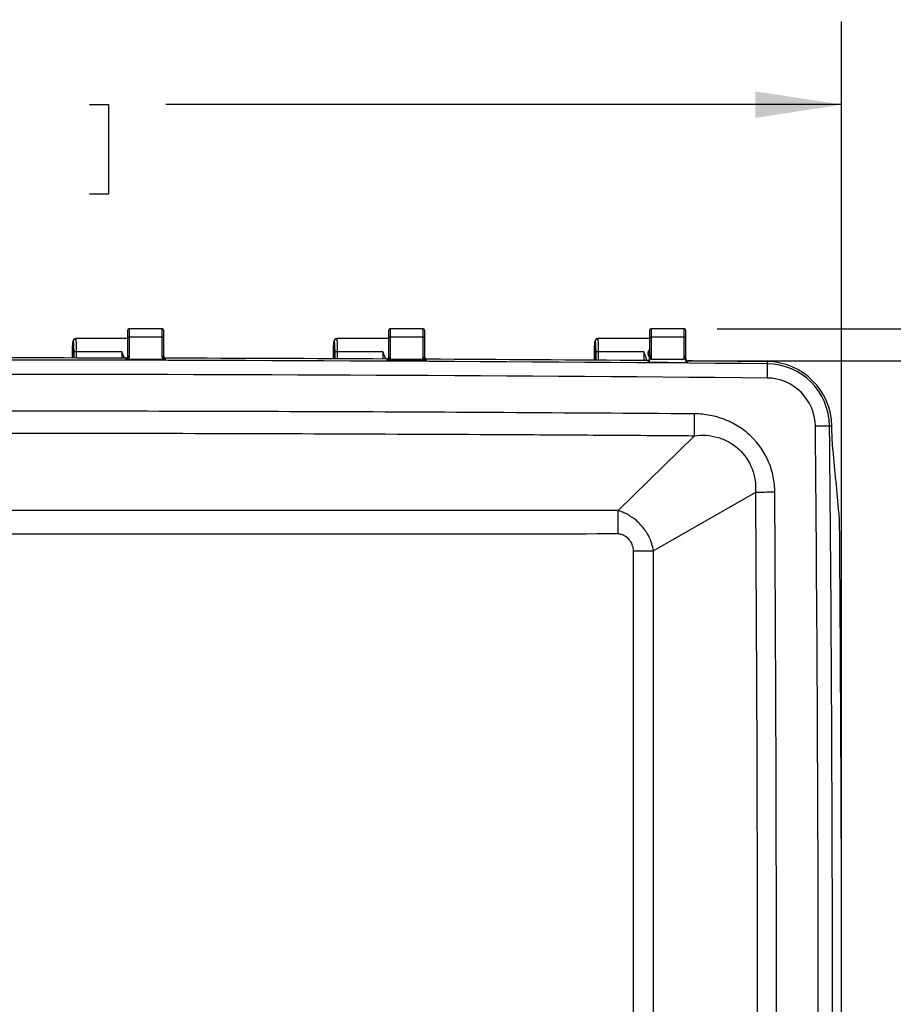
# Model space of a CAD drawing. Header units: inches. Extents: x 1.7 to 75.2, y 1.7 to 57.7.
# Tile 5 of 27: x 19.3 to 28.5, y 22.9 to 33.3. Entities that reach past the tile are written whole.
import ezdxf

# ---------------------------------------------------------------- set-up
doc = ezdxf.new("R2010")
doc.units = ezdxf.units.IN
doc.header["$LTSCALE"] = 7
doc.header["$MEASUREMENT"] = 0
doc.layers.add('DIMENSIONS', color=140, linetype='Continuous', lineweight=25)
doc.styles.add('SLDTEXTSTYLE0', font='TXT', dxfattribs={"width": 0.7})
doc.dimstyles.new('SLDDIMSTYLE0', dxfattribs={"dimtxt": 0.594727, "dimasz": 0.91, "dimexe": 0, "dimexo": 0.0625, "dimgap": 0.148682, "dimtad": 0, "dimtih": 1, "dimtoh": 1, "dimrnd": 1e-09, "dimzin": 12, "dimdsep": 46, "dimtxsty": 'SLDTEXTSTYLE0', "dimsah": 1, "dimcen": 0.09, "dimadec": 0, "dimazin": 3, "dimtfac": 1, "dimtofl": 0, "dimtmove": 0, "dimatfit": 3, "dimfxl": 0, "dimfrac": 2, "dimtolj": 1, "dimtzin": 12, "dimarcsym": 0})

# ---------------------------------------------------------------- blocks, each defined once
blk = doc.blocks.new('_D_2')
at = {"layer": 'DIMENSIONS'}
for p, q in [((26.652, 29.712), (30.764, 29.712)), ((29.889, 29.712), (29.889, 24.273)), ((28.758, 23.195), (28.559, 23.195)), ((28.559, 23.195), (28.559, 22.249)), ((31.02, 23.195), (31.22, 23.195)), ((31.22, 23.195), (31.22, 22.249)), ((28.559, 22.249), (28.758, 22.249)), ((31.22, 22.249), (31.02, 22.249)), ((29.889, 15.33), (29.889, 22.116)), ((19.761, 15.33), (30.764, 15.33))]:
    blk.add_line(p, q, dxfattribs=at)
for points in [[(29.889, 29.712), (29.749, 28.802), (30.029, 28.802)], [(29.889, 15.33), (30.029, 16.24), (29.749, 16.24)]]:
    blk.add_solid(points, dxfattribs=at)
at = {"layer": 'DIMENSIONS', "char_height": 0.5833, "attachment_point": 1, "style": 'SLDTEXTSTYLE0'}
for s, insert in [('14.38', (28.758, 24.08)), ('365.3', (28.758, 23.001))]:
    blk.add_mtext(s, dxfattribs=dict(at, insert=insert))
blk = doc.blocks.new('_D_3')
at = {"layer": 'DIMENSIONS'}
for p, q in [((26.612, 30.051), (33.955, 30.051)), ((33.08, 30.051), (33.08, 24.273)), ((31.949, 23.195), (31.749, 23.195)), ((31.749, 23.195), (31.749, 22.249)), ((34.211, 23.195), (34.411, 23.195)), ((34.411, 23.195), (34.411, 22.249)), ((31.749, 22.249), (31.949, 22.249)), ((34.411, 22.249), (34.211, 22.249)), ((33.08, 14.327), (33.08, 22.116)), ((18.702, 14.327), (33.955, 14.327))]:
    blk.add_line(p, q, dxfattribs=at)
for points in [[(33.08, 30.051), (32.94, 29.141), (33.22, 29.141)], [(33.08, 14.327), (33.22, 15.237), (32.94, 15.237)]]:
    blk.add_solid(points, dxfattribs=at)
at = {"layer": 'DIMENSIONS', "char_height": 0.5833, "attachment_point": 1, "style": 'SLDTEXTSTYLE0'}
for s, insert in [('15.72', (31.949, 24.08)), ('399.4', (31.949, 23.001))]:
    blk.add_mtext(s, dxfattribs=dict(at, insert=insert))
blk = doc.blocks.new('_D_4')
at = {"layer": 'DIMENSIONS'}
for p, q in [((8.779, 22.891), (8.779, 33.288)), ((27.925, 22.891), (27.925, 33.288)), ((8.779, 32.413), (16.932, 32.413)), ((17.738, 32.413), (17.538, 32.413)), ((17.538, 32.413), (17.538, 31.468)), ((20, 32.413), (20.199, 32.413)), ((20.199, 32.413), (20.199, 31.468)), ((27.925, 32.413), (20.806, 32.413)), ((17.538, 31.468), (17.738, 31.468)), ((20.199, 31.468), (20, 31.468))]:
    blk.add_line(p, q, dxfattribs=at)
for points in [[(8.779, 32.413), (9.689, 32.273), (9.689, 32.553)], [(27.925, 32.413), (27.015, 32.553), (27.015, 32.273)]]:
    blk.add_solid(points, dxfattribs=at)
at = {"layer": 'DIMENSIONS', "char_height": 0.5833, "attachment_point": 1, "style": 'SLDTEXTSTYLE0'}
for s, insert in [('19.15', (17.738, 33.298)), ('486.3', (17.738, 32.22))]:
    blk.add_mtext(s, dxfattribs=dict(at, insert=insert))

msp = doc.modelspace()

# ---------------------------------------------------------------- linework, layer by layer
for p, q in [((20.402, 30.031), (20.402, 29.949)), ((20.762, 30.051), (20.422, 30.051)), ((20.422, 29.962), (20.422, 30.051)), ((20.762, 30.051), (20.762, 29.962)), ((20.782, 29.949), (20.782, 30.031)), ((23.152, 30.031), (23.152, 29.949)), ((23.512, 30.051), (23.172, 30.051)), ((23.172, 29.962), (23.172, 30.051)), ((23.512, 30.051), (23.512, 29.962)), ((23.532, 29.949), (23.532, 30.031)), ((25.902, 30.031), (25.902, 29.949)), ((26.262, 30.051), (25.922, 30.051)), ((25.922, 29.962), (25.922, 30.051)), ((26.262, 30.051), (26.262, 29.962)), ((26.282, 29.949), (26.282, 30.031)), ((19.827, 29.917), (19.827, 29.743)), ((20.402, 29.947), (19.857, 29.947)), ((20.402, 29.949), (20.402, 29.75)), ((20.422, 29.764), (20.422, 29.962)), ((20.762, 29.962), (20.422, 29.962)), ((20.762, 29.962), (20.762, 29.762)), ((20.782, 29.749), (20.782, 29.949)), ((22.577, 29.917), (22.577, 29.735)), ((23.152, 29.947), (22.607, 29.947)), ((23.152, 29.949), (23.152, 29.74)), ((23.172, 29.753), (23.172, 29.962)), ((23.512, 29.962), (23.172, 29.962)), ((23.512, 29.962), (23.512, 29.751)), ((23.532, 29.738), (23.532, 29.949)), ((25.327, 29.917), (25.327, 29.719)), ((25.902, 29.947), (25.357, 29.947)), ((25.902, 29.949), (25.902, 29.784)), ((25.922, 29.728), (25.922, 29.962)), ((26.262, 29.962), (25.922, 29.962)), ((26.262, 29.962), (26.262, 29.728)), ((26.282, 29.784), (26.282, 29.949)), ((19.82, 29.743), (19.821, 29.804)), ((19.834, 29.804), (19.834, 29.743)), ((20.341, 29.808), (19.864, 29.808)), ((19.864, 29.743), (19.864, 29.808)), ((20.341, 29.808), (20.341, 29.742)), ((22.57, 29.735), (22.571, 29.804)), ((22.584, 29.804), (22.584, 29.735)), ((23.091, 29.808), (22.614, 29.808)), ((22.614, 29.735), (22.614, 29.808)), ((23.091, 29.808), (23.091, 29.733)), ((25.32, 29.719), (25.321, 29.804)), ((25.334, 29.804), (25.334, 29.719)), ((25.841, 29.808), (25.364, 29.808)), ((25.364, 29.719), (25.364, 29.808)), ((25.841, 29.808), (25.84, 29.716)), ((25.902, 29.719), (25.902, 29.784)), ((26.282, 29.715), (26.282, 29.784)), ((20.389, 29.728), (20.395, 29.728)), ((20.406, 29.728), (20.395, 29.728)), ((20.778, 29.728), (20.406, 29.728)), ((23.518, 29.728), (23.163, 29.728)), ((23.522, 29.728), (23.518, 29.728)), ((23.552, 29.713), (23.552, 29.73)), ((23.552, 29.73), (23.552, 29.73)), ((25.882, 29.715), (25.882, 29.696)), ((26.262, 29.728), (25.922, 29.728)), ((26.302, 29.692), (26.302, 29.712)), ((27.14, 29.682), (27.139, 29.532)), ((27.14, 29.705), (27.14, 29.682)), ((27.798, 29.024), (27.648, 29.023)), ((27.821, 29.024), (27.798, 29.024)), ((27.821, 29.023), (27.821, 29.024)), ((26.374, 28.924), (25.57, 28.137)), ((27.016, 28.327), (25.943, 27.712))]:
    msp.add_line(p, q)
at = {"flags": 128}
for points in [[(20.422, 29.962), (20.418, 29.962), (20.415, 29.961), (20.411, 29.96), (20.408, 29.958), (20.406, 29.956), (20.404, 29.954), (20.403, 29.951), (20.402, 29.949)], [(20.782, 29.949), (20.782, 29.951), (20.781, 29.954), (20.779, 29.956), (20.777, 29.958), (20.773, 29.96), (20.77, 29.961), (20.766, 29.962), (20.762, 29.962)], [(23.172, 29.962), (23.168, 29.962), (23.165, 29.961), (23.161, 29.96), (23.158, 29.958), (23.156, 29.956), (23.154, 29.954), (23.153, 29.951), (23.152, 29.949)], [(23.532, 29.949), (23.532, 29.951), (23.531, 29.954), (23.529, 29.956), (23.527, 29.958), (23.523, 29.96), (23.52, 29.961), (23.516, 29.962), (23.512, 29.962)], [(25.922, 29.962), (25.918, 29.962), (25.915, 29.961), (25.911, 29.96), (25.908, 29.958), (25.906, 29.956), (25.904, 29.954), (25.903, 29.951), (25.902, 29.949)], [(26.282, 29.949), (26.282, 29.951), (26.281, 29.954), (26.279, 29.956), (26.277, 29.958), (26.273, 29.96), (26.27, 29.961), (26.266, 29.962), (26.262, 29.962)], [(20.802, 29.725), (20.802, 29.734), (20.802, 29.741)]]:
    msp.add_lwpolyline(points, dxfattribs=at)
for centre, radius, start, end in [((20.422, 30.031), 0.02, 90, 180), ((20.762, 30.031), 0.02, 0, 90), ((23.172, 30.031), 0.02, 90, 180), ((23.512, 30.031), 0.02, 0, 90), ((25.922, 30.031), 0.02, 90, 180), ((26.262, 30.031), 0.02, 0, 90), ((18.343, -958.368), 988.089, 89.489858, 90.509018), ((18.343, -958.368), 988.112, 89.881729, 90.002338), ((18.343, -958.368), 988.112, 89.722269, 89.857378), ((18.343, -958.368), 988.112, 89.562815, 89.697914), ((18.343, -958.368), 988.112, 89.489858, 89.538452), ((27.134, 29.018), 0.687, 0.5491, 89.4899), ((27.134, 29.018), 0.664, 0.5491, 89.4899), ((18.343, -958.368), 987.939, 89.489858, 90.509018), ((27.134, 29.018), 0.514, 0.5491, 89.4899), ((-648.739, 22.541), 676.418, 359.450926, 0.549074), ((-648.739, 22.541), 676.568, 359.450926, 0.549074), ((-648.739, 22.541), 676.664, 359.536876, 0.463124)]:
    msp.add_arc(centre, radius, start, end)
for points, knots in [([(19.821, 29.804), (19.821, 29.807), (19.821, 29.814), (19.821, 29.825), (19.821, 29.838), (19.822, 29.851), (19.822, 29.861), (19.822, 29.867), (19.822, 29.867), (19.822, 29.867), (19.822, 29.867), (19.822, 29.867), (19.822, 29.867), (19.822, 29.867), (19.822, 29.867), (19.822, 29.867), (19.822, 29.868), (19.822, 29.868), (19.822, 29.87), (19.822, 29.872), (19.823, 29.877), (19.823, 29.888), (19.824, 29.899), (19.825, 29.907), (19.825, 29.912), (19.826, 29.915), (19.827, 29.916), (19.827, 29.917), (19.827, 29.917)], [0, 0, 0, 0, 0.03646, 0.12495, 0.188526, 0.249938, 0.374823, 0.374831, 0.374838, 0.374854, 0.374884, 0.374945, 0.375067, 0.375312, 0.3758, 0.376777, 0.378731, 0.38264, 0.390457, 0.406092, 0.43736, 0.499885, 0.648835, 0.749751, 0.802834, 0.874869, 0.948055, 1, 1, 1, 1]), ([(19.83, 29.899), (19.83, 29.899), (19.829, 29.889), (19.826, 29.856), (19.824, 29.822), (19.823, 29.806)], [0, 0, 0, 0, 0.001126, 0.507136, 1, 1, 1, 1]), ([(19.857, 29.947), (19.849, 29.947), (19.842, 29.943), (19.831, 29.932), (19.827, 29.925), (19.827, 29.917)], [0, 0, 0, 0, 0.5, 0.5, 1, 1, 1, 1]), ([(19.827, 29.917), (19.827, 29.925), (19.831, 29.932), (19.842, 29.943), (19.849, 29.947), (19.857, 29.947)], [0, 0, 0, 0, 0.5, 0.5, 1, 1, 1, 1]), ([(19.827, 29.917), (19.827, 29.917), (19.828, 29.917), (19.828, 29.915), (19.829, 29.912), (19.83, 29.907), (19.83, 29.902), (19.831, 29.898), (19.831, 29.898), (19.831, 29.898), (19.831, 29.898), (19.831, 29.898), (19.831, 29.898), (19.831, 29.898), (19.831, 29.898), (19.831, 29.898), (19.831, 29.898), (19.831, 29.897), (19.831, 29.896), (19.831, 29.895), (19.831, 29.891), (19.832, 29.881), (19.833, 29.867), (19.833, 29.851), (19.833, 29.838), (19.834, 29.827), (19.834, 29.815), (19.834, 29.807), (19.834, 29.804)], [0, 0, 0, 0, 0.036776, 0.125113, 0.188846, 0.250236, 0.375209, 0.375216, 0.375224, 0.375239, 0.37527, 0.375331, 0.375453, 0.375697, 0.376186, 0.377164, 0.379119, 0.383029, 0.39085, 0.406491, 0.437769, 0.500303, 0.649188, 0.750047, 0.802943, 0.875031, 0.948009, 1, 1, 1, 1]), ([(19.864, 29.808), (19.864, 29.845), (19.863, 29.881), (19.861, 29.92), (19.86, 29.93), (19.859, 29.943), (19.858, 29.947), (19.857, 29.947)], [0, 0, 0, 0, 0.5, 0.5, 0.75, 0.75, 1, 1, 1, 1]), ([(22.571, 29.804), (22.571, 29.807), (22.571, 29.814), (22.571, 29.825), (22.571, 29.838), (22.572, 29.851), (22.572, 29.861), (22.572, 29.867), (22.572, 29.867), (22.572, 29.867), (22.572, 29.867), (22.572, 29.867), (22.572, 29.867), (22.572, 29.867), (22.572, 29.867), (22.572, 29.867), (22.572, 29.868), (22.572, 29.868), (22.572, 29.87), (22.572, 29.872), (22.573, 29.877), (22.573, 29.888), (22.574, 29.899), (22.575, 29.907), (22.575, 29.912), (22.576, 29.915), (22.577, 29.916), (22.577, 29.917), (22.577, 29.917)], [0, 0, 0, 0, 0.036713, 0.124951, 0.188555, 0.249938, 0.374823, 0.374831, 0.374838, 0.374853, 0.374884, 0.374945, 0.375067, 0.375311, 0.3758, 0.376777, 0.378731, 0.38264, 0.390457, 0.406091, 0.437359, 0.499884, 0.64873, 0.749751, 0.8028, 0.874869, 0.948034, 1, 1, 1, 1]), ([(22.58, 29.899), (22.58, 29.899), (22.579, 29.889), (22.576, 29.856), (22.574, 29.822), (22.573, 29.806)], [0, 0, 0, 0, 0.001121, 0.507134, 1, 1, 1, 1]), ([(22.607, 29.947), (22.599, 29.947), (22.592, 29.943), (22.581, 29.932), (22.577, 29.925), (22.577, 29.917)], [0, 0, 0, 0, 0.5, 0.5, 1, 1, 1, 1]), ([(22.577, 29.917), (22.578, 29.921), (22.579, 29.93), (22.586, 29.939), (22.591, 29.942), (22.593, 29.943)], [0, 0, 0, 0, 0.409468, 0.818651, 1, 1, 1, 1]), ([(22.577, 29.917), (22.577, 29.917), (22.578, 29.917), (22.578, 29.916), (22.579, 29.915), (22.579, 29.912), (22.58, 29.907), (22.58, 29.902), (22.581, 29.898), (22.581, 29.898), (22.581, 29.898), (22.581, 29.898), (22.581, 29.898), (22.581, 29.898), (22.581, 29.898), (22.581, 29.898), (22.581, 29.898), (22.581, 29.898), (22.581, 29.897), (22.581, 29.896), (22.581, 29.895), (22.581, 29.891), (22.582, 29.881), (22.583, 29.867), (22.583, 29.851), (22.583, 29.838), (22.584, 29.827), (22.584, 29.815), (22.584, 29.807), (22.584, 29.804)], [0, 0, 0, 0, 0.01901, 0.060718, 0.125144, 0.188903, 0.250263, 0.37523, 0.375238, 0.375245, 0.375261, 0.375291, 0.375352, 0.375474, 0.375719, 0.376208, 0.377185, 0.37914, 0.38305, 0.390871, 0.406511, 0.437788, 0.50032, 0.649094, 0.750055, 0.802915, 0.875036, 0.947989, 1, 1, 1, 1]), ([(22.614, 29.808), (22.614, 29.845), (22.613, 29.881), (22.611, 29.92), (22.61, 29.93), (22.609, 29.943), (22.608, 29.947), (22.607, 29.947)], [0, 0, 0, 0, 0.5, 0.5, 0.75, 0.75, 1, 1, 1, 1]), ([(25.321, 29.804), (25.321, 29.807), (25.321, 29.814), (25.321, 29.825), (25.321, 29.838), (25.322, 29.851), (25.322, 29.863), (25.322, 29.87), (25.322, 29.872), (25.322, 29.873), (25.322, 29.874), (25.323, 29.878), (25.323, 29.888), (25.324, 29.899), (25.325, 29.907), (25.325, 29.912), (25.326, 29.915), (25.327, 29.916), (25.327, 29.917), (25.327, 29.917)], [0, 0, 0, 0, 0.036847, 0.124951, 0.188583, 0.249939, 0.374823, 0.406089, 0.409876, 0.413698, 0.421447, 0.437359, 0.499884, 0.648658, 0.749751, 0.802778, 0.874869, 0.94802, 1, 1, 1, 1]), ([(25.33, 29.899), (25.33, 29.899), (25.329, 29.889), (25.326, 29.856), (25.324, 29.822), (25.323, 29.806)], [0, 0, 0, 0, 0.001117, 0.507133, 1, 1, 1, 1]), ([(25.357, 29.947), (25.349, 29.947), (25.342, 29.943), (25.331, 29.932), (25.327, 29.925), (25.327, 29.917)], [0, 0, 0, 0, 0.5, 0.5, 1, 1, 1, 1]), ([(25.327, 29.917), (25.328, 29.921), (25.329, 29.93), (25.336, 29.939), (25.341, 29.942), (25.343, 29.943)], [0, 0, 0, 0, 0.409468, 0.818651, 1, 1, 1, 1]), ([(25.327, 29.917), (25.327, 29.917), (25.328, 29.917), (25.328, 29.916), (25.329, 29.915), (25.329, 29.912), (25.33, 29.907), (25.331, 29.901), (25.331, 29.896), (25.331, 29.894), (25.331, 29.893), (25.331, 29.89), (25.332, 29.881), (25.333, 29.867), (25.333, 29.851), (25.333, 29.838), (25.334, 29.827), (25.334, 29.815), (25.334, 29.807), (25.334, 29.804)], [0, 0, 0, 0, 0.019129, 0.060837, 0.125144, 0.188931, 0.250263, 0.37523, 0.406509, 0.414157, 0.42192, 0.437788, 0.500319, 0.649022, 0.750055, 0.802893, 0.875036, 0.947975, 1, 1, 1, 1]), ([(25.364, 29.808), (25.364, 29.845), (25.363, 29.881), (25.361, 29.92), (25.36, 29.93), (25.359, 29.943), (25.358, 29.947), (25.357, 29.947)], [0, 0, 0, 0, 0.5, 0.5, 0.75, 0.75, 1, 1, 1, 1]), ([(19.864, 29.808), (19.856, 29.807), (19.849, 29.807), (19.838, 29.806), (19.834, 29.805), (19.834, 29.804)], [0, 0, 0, 0, 0.5, 0.5, 1, 1, 1, 1]), ([(20.367, 29.737), (20.365, 29.744), (20.358, 29.768), (20.348, 29.791), (20.341, 29.808)], [0, 0, 0, 0, 0.319117, 1, 1, 1, 1]), ([(22.582, 29.807), (22.581, 29.807), (22.578, 29.807), (22.575, 29.806), (22.572, 29.806), (22.571, 29.805), (22.571, 29.805), (22.571, 29.804)], [0, 0, 0, 0, 0.15649, 0.367368, 0.578245, 0.789123, 1, 1, 1, 1]), ([(22.614, 29.808), (22.606, 29.807), (22.599, 29.807), (22.588, 29.806), (22.584, 29.805), (22.584, 29.804)], [0, 0, 0, 0, 0.5, 0.5, 1, 1, 1, 1]), ([(23.118, 29.733), (23.118, 29.734), (23.117, 29.742), (23.108, 29.768), (23.098, 29.792), (23.091, 29.808)], [0, 0, 0, 0, 0.044131, 0.362404, 1, 1, 1, 1]), ([(25.332, 29.807), (25.331, 29.807), (25.328, 29.807), (25.325, 29.806), (25.322, 29.806), (25.321, 29.805), (25.321, 29.805), (25.321, 29.804)], [0, 0, 0, 0, 0.15649, 0.367368, 0.578245, 0.789123, 1, 1, 1, 1]), ([(25.364, 29.808), (25.356, 29.807), (25.349, 29.807), (25.338, 29.806), (25.334, 29.805), (25.334, 29.804)], [0, 0, 0, 0, 0.5, 0.5, 1, 1, 1, 1]), ([(25.87, 29.715), (25.87, 29.717), (25.87, 29.72), (25.87, 29.725), (25.869, 29.731), (25.867, 29.737), (25.866, 29.743), (25.864, 29.75), (25.861, 29.758), (25.858, 29.767), (25.853, 29.778), (25.848, 29.792), (25.843, 29.802), (25.841, 29.808)], [0, 0, 0, 0, 0.053879, 0.111411, 0.172637, 0.237595, 0.306313, 0.378816, 0.455126, 0.553266, 0.676784, 0.825694, 1, 1, 1, 1]), ([(25.902, 29.836), (25.898, 29.83), (25.89, 29.82), (25.885, 29.804), (25.884, 29.791), (25.885, 29.778), (25.89, 29.761), (25.898, 29.752), (25.902, 29.745)], [0, 0, 0, 0, 0.239784, 0.3698, 0.500138, 0.630324, 0.759952, 1, 1, 1, 1]), ([(25.902, 29.765), (25.901, 29.767), (25.898, 29.771), (25.895, 29.78), (25.894, 29.791), (25.895, 29.801), (25.898, 29.81), (25.901, 29.814), (25.902, 29.816)], [0, 0, 0, 0, 0.121035, 0.314399, 0.499636, 0.684985, 0.87912, 1, 1, 1, 1]), ([(25.902, 29.784), (25.902, 29.777), (25.903, 29.77), (25.905, 29.757), (25.906, 29.75), (25.91, 29.739), (25.913, 29.735), (25.917, 29.73), (25.92, 29.728), (25.922, 29.728)], [0, 0, 0, 0, 0.25, 0.25, 0.5, 0.5, 0.75, 0.75, 1, 1, 1, 1]), ([(26.262, 29.728), (26.265, 29.728), (26.267, 29.73), (26.272, 29.735), (26.275, 29.739), (26.278, 29.75), (26.28, 29.757), (26.282, 29.77), (26.282, 29.777), (26.282, 29.784)], [0, 0, 0, 0, 0.25, 0.25, 0.5, 0.5, 0.75, 0.75, 1, 1, 1, 1]), ([(20.402, 29.764), (20.402, 29.763), (20.402, 29.761), (20.402, 29.759), (20.401, 29.756), (20.4, 29.754), (20.4, 29.753), (20.399, 29.751), (20.397, 29.749), (20.395, 29.746), (20.391, 29.744), (20.387, 29.742), (20.384, 29.742), (20.382, 29.742)], [0, 0, 0, 0, 0.095783, 0.183606, 0.263485, 0.335413, 0.399389, 0.455435, 0.503594, 0.649325, 0.778447, 0.893963, 1, 1, 1, 1]), ([(20.382, 29.726), (20.383, 29.726), (20.384, 29.726), (20.386, 29.726), (20.387, 29.727), (20.388, 29.727), (20.389, 29.727)], [0, 0, 0, 0, 0.2462726, 0.497778, 0.7427301, 1, 1, 1, 1]), ([(20.391, 29.729), (20.391, 29.729), (20.391, 29.729), (20.39, 29.728), (20.389, 29.728)], [0, 0, 0, 0, 0.557885, 1, 1, 1, 1]), ([(20.391, 29.729), (20.391, 29.729), (20.391, 29.729), (20.392, 29.729), (20.392, 29.729), (20.393, 29.729), (20.394, 29.728), (20.394, 29.728), (20.394, 29.728), (20.395, 29.728), (20.395, 29.728), (20.395, 29.728), (20.395, 29.728), (20.395, 29.728), (20.395, 29.728), (20.395, 29.728)], [0, 0, 0, 0, 0.26614, 0.499908, 0.624373, 0.750909, 0.817559, 0.876999, 0.911706, 0.940281, 0.96025, 0.9722, 0.986287, 0.991032, 1, 1, 1, 1]), ([(20.787, 29.728), (20.785, 29.728), (20.782, 29.728), (20.779, 29.728), (20.778, 29.728)], [0, 0, 0, 0, 0.475844, 1, 1, 1, 1]), ([(20.782, 29.763), (20.782, 29.762), (20.783, 29.76), (20.783, 29.757), (20.784, 29.754), (20.785, 29.752), (20.786, 29.75), (20.787, 29.749), (20.789, 29.747), (20.791, 29.745), (20.795, 29.743), (20.798, 29.741), (20.801, 29.741), (20.802, 29.741)], [0, 0, 0, 0, 0.110361, 0.210099, 0.299228, 0.377773, 0.445769, 0.503273, 0.561978, 0.687867, 0.801023, 0.903961, 1, 1, 1, 1]), ([(20.794, 29.727), (20.793, 29.727), (20.791, 29.728), (20.788, 29.728), (20.787, 29.728)], [0, 0, 0, 0, 0.475541, 1, 1, 1, 1]), ([(20.794, 29.727), (20.794, 29.727), (20.795, 29.727), (20.794, 29.727), (20.794, 29.728), (20.793, 29.728), (20.793, 29.729), (20.793, 29.729), (20.793, 29.729), (20.793, 29.729), (20.793, 29.729), (20.793, 29.729), (20.793, 29.729), (20.792, 29.729), (20.792, 29.729), (20.792, 29.729), (20.791, 29.73), (20.79, 29.73), (20.79, 29.731)], [0, 0, 0, 0, 0.16378, 0.241212, 0.369395, 0.598025, 0.598223, 0.59842, 0.598814, 0.599602, 0.601179, 0.604331, 0.610635, 0.623237, 0.648415, 0.698692, 0.799046, 1, 1, 1, 1]), ([(20.802, 29.725), (20.802, 29.725), (20.801, 29.725), (20.799, 29.725), (20.797, 29.726), (20.796, 29.726), (20.795, 29.727), (20.794, 29.727)], [0, 0, 0, 0, 0.183857, 0.371344, 0.567199, 0.775594, 1, 1, 1, 1]), ([(23.152, 29.754), (23.152, 29.753), (23.152, 29.752), (23.152, 29.749), (23.151, 29.747), (23.15, 29.745), (23.15, 29.743), (23.149, 29.742), (23.147, 29.74), (23.145, 29.737), (23.141, 29.734), (23.137, 29.733), (23.134, 29.733), (23.132, 29.733)], [0, 0, 0, 0, 0.095764, 0.183568, 0.263431, 0.335342, 0.399303, 0.455334, 0.50348, 0.649188, 0.778319, 0.893881, 1, 1, 1, 1]), ([(23.132, 29.715), (23.133, 29.715), (23.134, 29.715), (23.136, 29.716), (23.137, 29.716), (23.139, 29.717), (23.142, 29.718), (23.145, 29.721), (23.147, 29.722), (23.147, 29.723)], [0, 0, 0, 0, 0.069032, 0.139439, 0.212423, 0.314675, 0.426448, 0.680886, 1, 1, 1, 1]), ([(23.149, 29.727), (23.149, 29.726), (23.148, 29.725), (23.147, 29.724), (23.147, 29.723), (23.147, 29.723), (23.148, 29.723)], [0, 0, 0, 0, 0.135131, 0.281188, 0.624617, 1, 1, 1, 1]), ([(23.148, 29.723), (23.148, 29.723), (23.148, 29.724), (23.148, 29.724), (23.149, 29.724), (23.15, 29.725), (23.15, 29.725), (23.151, 29.726), (23.153, 29.727), (23.156, 29.728), (23.16, 29.728), (23.162, 29.728)], [0, 0, 0, 0, 0.0208561, 0.0593339, 0.1176502, 0.1566469, 0.2188116, 0.3037119, 0.4108505, 0.5548329, 1, 1, 1, 1]), ([(23.148, 29.724), (23.149, 29.724), (23.15, 29.725), (23.152, 29.726), (23.153, 29.727), (23.155, 29.728), (23.157, 29.728), (23.16, 29.728), (23.161, 29.728), (23.162, 29.728), (23.163, 29.728)], [0, 0, 0, 0, 0.173067, 0.302281, 0.387627, 0.429093, 0.674531, 0.824702, 0.907384, 1, 1, 1, 1]), ([(23.163, 29.729), (23.164, 29.73), (23.165, 29.731), (23.167, 29.734), (23.169, 29.737), (23.17, 29.74), (23.171, 29.744), (23.172, 29.749), (23.172, 29.752), (23.172, 29.753)], [0, 0, 0, 0, 0.096892, 0.208912, 0.336256, 0.479058, 0.637374, 0.811124, 1, 1, 1, 1]), ([(23.522, 29.728), (23.523, 29.728), (23.524, 29.728), (23.527, 29.728), (23.532, 29.726), (23.535, 29.723), (23.536, 29.722)], [0, 0, 0, 0, 0.05599, 0.221769, 0.514044, 1, 1, 1, 1]), ([(23.532, 29.752), (23.532, 29.751), (23.533, 29.749), (23.533, 29.746), (23.534, 29.744), (23.535, 29.742), (23.536, 29.74), (23.537, 29.738), (23.539, 29.736), (23.541, 29.734), (23.545, 29.732), (23.548, 29.731), (23.551, 29.73), (23.552, 29.73)], [0, 0, 0, 0, 0.110353, 0.210085, 0.299212, 0.377758, 0.445757, 0.503265, 0.562791, 0.688433, 0.801392, 0.904154, 1, 1, 1, 1]), ([(23.552, 29.713), (23.552, 29.713), (23.55, 29.713), (23.549, 29.713), (23.547, 29.714), (23.545, 29.714), (23.542, 29.716), (23.539, 29.718), (23.537, 29.721), (23.536, 29.722)], [0, 0, 0, 0, 0.080493, 0.162359, 0.248002, 0.33953, 0.438675, 0.697873, 1, 1, 1, 1]), ([(25.902, 29.737), (25.902, 29.736), (25.902, 29.734), (25.902, 29.732), (25.901, 29.73), (25.9, 29.728), (25.9, 29.726), (25.899, 29.724), (25.897, 29.722), (25.895, 29.72), (25.891, 29.717), (25.887, 29.716), (25.884, 29.715), (25.882, 29.715)], [0, 0, 0, 0, 0.095791, 0.183621, 0.263505, 0.335436, 0.399414, 0.455458, 0.503615, 0.649346, 0.778463, 0.893974, 1, 1, 1, 1]), ([(25.882, 29.696), (25.883, 29.696), (25.884, 29.696), (25.886, 29.696), (25.888, 29.697), (25.89, 29.697), (25.894, 29.699), (25.897, 29.703), (25.9, 29.707), (25.901, 29.71), (25.902, 29.714), (25.902, 29.717), (25.902, 29.719)], [0, 0, 0, 0, 0.036231, 0.073213, 0.111614, 0.16525, 0.224109, 0.453966, 0.565799, 0.694138, 0.827625, 1, 1, 1, 1]), ([(26.282, 29.734), (26.282, 29.733), (26.283, 29.731), (26.283, 29.728), (26.284, 29.725), (26.285, 29.723), (26.286, 29.722), (26.287, 29.72), (26.289, 29.718), (26.291, 29.716), (26.295, 29.714), (26.298, 29.712), (26.301, 29.712), (26.302, 29.712)], [0, 0, 0, 0, 0.110336, 0.210056, 0.299176, 0.377719, 0.445719, 0.503234, 0.563577, 0.688954, 0.801713, 0.904313, 1, 1, 1, 1]), ([(26.282, 29.715), (26.282, 29.714), (26.282, 29.712), (26.283, 29.71), (26.283, 29.708), (26.284, 29.705), (26.286, 29.702), (26.288, 29.699), (26.29, 29.697), (26.293, 29.695), (26.296, 29.693), (26.299, 29.692), (26.301, 29.692), (26.302, 29.692)], [0, 0, 0, 0, 0.098243, 0.182731, 0.253472, 0.31046, 0.462582, 0.589535, 0.692955, 0.783862, 0.863744, 0.93475, 1, 1, 1, 1]), ([(26.376, 29.154), (25.707, 29.159), (25.038, 29.163), (23.701, 29.171), (23.033, 29.174), (21.027, 29.181), (19.69, 29.183), (17.015, 29.183), (15.678, 29.181), (13.672, 29.174), (13.004, 29.171), (11.666, 29.163), (10.998, 29.159), (10.329, 29.154)], [0, 0, 0, 0, 0.125, 0.125, 0.25, 0.25, 0.5, 0.5, 0.75, 0.75, 0.875, 0.875, 1, 1, 1, 1]), ([(26.374, 28.924), (26.374, 28.952), (26.374, 28.988), (26.375, 29.067), (26.375, 29.111), (26.376, 29.154)], [0, 0, 0, 0, 0.5, 0.5, 1, 1, 1, 1]), ([(27.221, 28.328), (27.22, 28.382), (27.215, 28.437), (27.193, 28.545), (27.177, 28.597), (27.113, 28.749), (27.05, 28.841), (26.932, 28.955), (26.889, 28.989), (26.797, 29.048), (26.748, 29.073), (26.646, 29.113), (26.593, 29.128), (26.485, 29.149), (26.43, 29.154), (26.376, 29.154)], [0, 0, 0, 0, 0.125, 0.125, 0.25, 0.25, 0.5, 0.5, 0.625, 0.625, 0.75, 0.75, 0.875, 0.875, 1, 1, 1, 1]), ([(10.331, 28.924), (10.415, 28.925), (10.498, 28.926), (10.665, 28.927), (10.749, 28.927), (10.999, 28.929), (11.166, 28.93), (11.668, 28.933), (12.002, 28.935), (13.005, 28.94), (13.673, 28.943), (15.679, 28.95), (17.015, 28.952), (19.689, 28.952), (21.026, 28.95), (23.032, 28.943), (23.7, 28.94), (24.703, 28.935), (25.037, 28.933), (25.538, 28.93), (25.705, 28.929), (25.956, 28.927), (26.04, 28.927), (26.207, 28.926), (26.29, 28.925), (26.374, 28.924)], [0, 0, 0, 0, 0.015625, 0.015625, 0.03125, 0.03125, 0.0625, 0.0625, 0.125, 0.125, 0.25, 0.25, 0.5, 0.5, 0.75, 0.75, 0.875, 0.875, 0.9375, 0.9375, 0.96875, 0.96875, 0.984375, 0.984375, 1, 1, 1, 1]), ([(27.834, 28.772), (27.833, 28.775), (27.833, 28.781), (27.832, 28.791), (27.831, 28.8), (27.83, 28.81), (27.83, 28.821), (27.829, 28.831), (27.828, 28.842), (27.827, 28.853), (27.827, 28.864), (27.826, 28.875), (27.825, 28.89), (27.825, 28.908), (27.824, 28.93), (27.823, 28.953), (27.822, 28.976), (27.822, 28.999), (27.821, 29.015), (27.821, 29.023)], [0, 0, 0, 0, 0.045442, 0.090703, 0.13583, 0.180871, 0.225875, 0.27089, 0.315965, 0.361148, 0.406487, 0.45203, 0.497824, 0.581373, 0.664566, 0.747715, 0.831132, 0.915126, 1, 1, 1, 1]), ([(26.374, 28.924), (26.415, 28.93), (26.457, 28.931), (26.541, 28.925), (26.582, 28.917), (26.663, 28.893), (26.702, 28.877), (26.775, 28.836), (26.81, 28.811), (26.903, 28.725), (26.952, 28.654), (26.997, 28.535), (27.008, 28.494), (27.019, 28.411), (27.02, 28.368), (27.016, 28.327)], [0, 0, 0, 0, 0.125, 0.125, 0.25, 0.25, 0.375, 0.375, 0.5, 0.5, 0.75, 0.75, 0.875, 0.875, 1, 1, 1, 1]), ([(27.016, 28.327), (27.017, 28.267), (27.017, 28.206), (27.018, 28.086), (27.018, 28.025), (27.02, 27.845), (27.02, 27.724), (27.022, 27.362), (27.024, 27.121), (27.027, 26.398), (27.03, 25.916), (27.034, 24.469), (27.036, 23.505), (27.036, 21.576), (27.034, 20.612), (27.03, 19.166), (27.027, 18.683), (27.024, 17.96), (27.022, 17.719), (27.02, 17.357), (27.02, 17.237), (27.018, 17.056), (27.018, 16.996), (27.017, 16.875), (27.017, 16.815), (27.016, 16.755)], [0, 0, 0, 0, 0.015625, 0.015625, 0.03125, 0.03125, 0.0625, 0.0625, 0.125, 0.125, 0.25, 0.25, 0.5, 0.5, 0.75, 0.75, 0.875, 0.875, 0.9375, 0.9375, 0.96875, 0.96875, 0.984375, 0.984375, 1, 1, 1, 1]), ([(27.221, 16.753), (27.222, 16.995), (27.224, 17.236), (27.226, 17.718), (27.227, 17.959), (27.231, 18.683), (27.233, 19.165), (27.237, 20.612), (27.239, 21.576), (27.239, 23.505), (27.237, 24.47), (27.233, 25.917), (27.231, 26.399), (27.227, 27.122), (27.226, 27.363), (27.224, 27.846), (27.222, 28.087), (27.221, 28.328)], [0, 0, 0, 0, 0.0625, 0.0625, 0.125, 0.125, 0.25, 0.25, 0.5, 0.5, 0.75, 0.75, 0.875, 0.875, 0.9375, 0.9375, 1, 1, 1, 1]), ([(25.57, 28.137), (25.533, 28.137), (25.495, 28.137), (25.42, 28.137), (25.382, 28.137), (25.27, 28.137), (25.195, 28.137), (24.969, 28.137), (24.819, 28.137), (24.367, 28.137), (24.067, 28.137), (23.164, 28.137), (22.563, 28.137), (20.758, 28.137), (19.555, 28.137), (17.149, 28.137), (15.946, 28.137), (14.142, 28.137), (13.54, 28.137), (12.638, 28.137), (12.337, 28.137), (11.886, 28.137), (11.736, 28.137), (11.51, 28.137), (11.435, 28.137), (11.322, 28.137), (11.285, 28.137), (11.209, 28.137), (11.172, 28.137), (11.134, 28.137)], [0, 0, 0, 0, 0.007812, 0.007812, 0.015625, 0.015625, 0.03125, 0.03125, 0.0625, 0.0625, 0.125, 0.125, 0.25, 0.25, 0.5, 0.5, 0.75, 0.75, 0.875, 0.875, 0.9375, 0.9375, 0.96875, 0.96875, 0.984375, 0.984375, 0.992187, 0.992187, 1, 1, 1, 1]), ([(25.572, 27.892), (25.572, 27.938), (25.572, 27.985), (25.571, 28.069), (25.571, 28.107), (25.57, 28.137)], [0, 0, 0, 0, 0.5, 0.5, 1, 1, 1, 1]), ([(25.943, 27.712), (25.938, 27.739), (25.932, 27.763), (25.917, 27.808), (25.909, 27.829), (25.881, 27.888), (25.858, 27.925), (25.818, 27.975), (25.803, 27.991), (25.771, 28.022), (25.754, 28.036), (25.725, 28.058), (25.715, 28.065), (25.694, 28.078), (25.683, 28.085), (25.658, 28.099), (25.645, 28.106), (25.622, 28.116), (25.614, 28.12), (25.6, 28.125), (25.595, 28.127), (25.584, 28.132), (25.578, 28.134), (25.57, 28.137)], [0, 0, 0, 0, 0.125, 0.125, 0.25, 0.25, 0.5, 0.5, 0.625, 0.625, 0.75, 0.75, 0.8125, 0.8125, 0.875, 0.875, 0.9375, 0.9375, 0.96875, 0.96875, 0.984375, 0.984375, 1, 1, 1, 1]), ([(27.903, 28.01), (27.903, 28.013), (27.903, 28.02), (27.903, 28.03), (27.902, 28.039), (27.902, 28.048), (27.901, 28.058), (27.9, 28.069), (27.9, 28.084), (27.898, 28.099), (27.897, 28.109), (27.897, 28.114)], [0, 0, 0, 0, 0.08439, 0.168608, 0.252803, 0.33712, 0.421707, 0.506709, 0.672578, 0.836655, 1, 1, 1, 1]), ([(11.133, 27.892), (11.735, 27.891), (12.336, 27.891), (13.539, 27.891), (14.141, 27.891), (15.946, 27.89), (17.149, 27.89), (19.556, 27.89), (20.759, 27.89), (22.564, 27.891), (23.165, 27.891), (24.369, 27.891), (24.97, 27.891), (25.572, 27.892)], [0, 0, 0, 0, 0.125, 0.125, 0.25, 0.25, 0.5, 0.5, 0.75, 0.75, 0.875, 0.875, 1, 1, 1, 1]), ([(25.572, 27.892), (25.577, 27.892), (25.583, 27.891), (25.593, 27.889), (25.598, 27.887), (25.614, 27.882), (25.624, 27.878), (25.652, 27.862), (25.669, 27.847), (25.697, 27.815), (25.708, 27.796), (25.724, 27.755), (25.729, 27.734), (25.729, 27.712)], [0, 0, 0, 0, 0.0625, 0.0625, 0.125, 0.125, 0.25, 0.25, 0.5, 0.5, 0.75, 0.75, 1, 1, 1, 1]), ([(25.729, 27.712), (25.729, 27.497), (25.729, 27.281), (25.729, 26.85), (25.729, 26.635), (25.729, 25.988), (25.73, 24.696), (25.73, 23.403), (25.73, 21.679), (25.73, 20.817), (25.73, 19.524), (25.729, 19.093), (25.729, 18.447), (25.729, 18.231), (25.729, 17.8), (25.729, 17.585), (25.729, 17.369)], [0, 0, 0, 0, 0.0625, 0.0625, 0.125, 0.125, 0.25, 0.5, 0.5, 0.75, 0.75, 0.875, 0.875, 0.9375, 0.9375, 1, 1, 1, 1]), ([(25.729, 27.712), (25.768, 27.712), (25.807, 27.712), (25.88, 27.712), (25.914, 27.712), (25.943, 27.712)], [0, 0, 0, 0, 0.5, 0.5, 1, 1, 1, 1]), ([(25.943, 17.369), (25.943, 17.396), (25.943, 17.423), (25.943, 17.477), (25.943, 17.504), (25.943, 17.585), (25.943, 17.638), (25.943, 17.8), (25.943, 17.908), (25.943, 18.231), (25.943, 18.446), (25.943, 19.093), (25.943, 19.524), (25.943, 20.817), (25.943, 21.679), (25.943, 23.403), (25.943, 24.265), (25.943, 25.558), (25.943, 25.989), (25.943, 26.635), (25.943, 26.85), (25.943, 27.174), (25.943, 27.281), (25.943, 27.443), (25.943, 27.497), (25.943, 27.578), (25.943, 27.605), (25.943, 27.658), (25.943, 27.685), (25.943, 27.712)], [0, 0, 0, 0, 0.007812, 0.007812, 0.015625, 0.015625, 0.03125, 0.03125, 0.0625, 0.0625, 0.125, 0.125, 0.25, 0.25, 0.5, 0.5, 0.75, 0.75, 0.875, 0.875, 0.9375, 0.9375, 0.96875, 0.96875, 0.984375, 0.984375, 0.992187, 0.992187, 1, 1, 1, 1])]:
    msp.add_open_spline(points, degree=3, knots=knots)
for points in [[(19.827, 29.917), (19.827, 29.917), (19.827, 29.917), (19.827, 29.917)], [(22.577, 29.917), (22.577, 29.917), (22.577, 29.917), (22.577, 29.917)], [(22.597, 29.945), (22.6, 29.946), (22.604, 29.947), (22.607, 29.947)], [(25.327, 29.917), (25.327, 29.917), (25.327, 29.917), (25.327, 29.917)], [(25.347, 29.945), (25.35, 29.946), (25.354, 29.947), (25.357, 29.947)], [(20.382, 29.742), (20.382, 29.737), (20.382, 29.731), (20.382, 29.726)], [(20.802, 29.725), (20.662, 29.725), (20.522, 29.726), (20.382, 29.726)], [(20.394, 29.731), (20.393, 29.73), (20.392, 29.73), (20.391, 29.729)], [(20.402, 29.75), (20.402, 29.743), (20.4, 29.736), (20.394, 29.731)], [(20.394, 29.731), (20.395, 29.732), (20.399, 29.732), (20.404, 29.73), (20.406, 29.728)], [(20.422, 29.764), (20.417, 29.764), (20.407, 29.761), (20.402, 29.754), (20.402, 29.75)], [(20.406, 29.728), (20.418, 29.738), (20.422, 29.751), (20.422, 29.764)], [(20.762, 29.762), (20.762, 29.75), (20.767, 29.738), (20.778, 29.728)], [(20.782, 29.749), (20.782, 29.753), (20.778, 29.76), (20.768, 29.762), (20.762, 29.762)], [(20.778, 29.728), (20.78, 29.73), (20.785, 29.732), (20.789, 29.732), (20.79, 29.731)], [(20.79, 29.731), (20.785, 29.736), (20.782, 29.743), (20.782, 29.749)], [(20.787, 29.728), (20.79, 29.728), (20.792, 29.728), (20.794, 29.727)], [(20.794, 29.727), (20.794, 29.727), (20.794, 29.727), (20.794, 29.727)], [(23.132, 29.733), (23.132, 29.727), (23.132, 29.721), (23.132, 29.715)], [(23.552, 29.713), (23.412, 29.714), (23.272, 29.714), (23.132, 29.715)], [(23.152, 29.74), (23.152, 29.735), (23.151, 29.731), (23.149, 29.727)], [(23.149, 29.727), (23.15, 29.728), (23.155, 29.731), (23.162, 29.73), (23.165, 29.728)], [(23.172, 29.753), (23.167, 29.753), (23.157, 29.75), (23.152, 29.744), (23.152, 29.74)], [(23.512, 29.751), (23.512, 29.743), (23.514, 29.735), (23.518, 29.728)], [(23.532, 29.738), (23.532, 29.741), (23.528, 29.748), (23.518, 29.751), (23.512, 29.751)], [(23.518, 29.728), (23.522, 29.73), (23.525, 29.73), (23.529, 29.729)], [(23.522, 29.728), (23.528, 29.728), (23.534, 29.726), (23.537, 29.722)], [(23.529, 29.729), (23.532, 29.729), (23.534, 29.728), (23.535, 29.726)], [(23.535, 29.726), (23.533, 29.729), (23.532, 29.734), (23.532, 29.738)], [(23.537, 29.722), (23.537, 29.722), (23.536, 29.724), (23.535, 29.726)], [(23.536, 29.722), (23.537, 29.721), (23.537, 29.721), (23.537, 29.722)], [(25.882, 29.715), (25.882, 29.715), (25.882, 29.715), (25.882, 29.715)], [(26.302, 29.692), (26.162, 29.693), (26.022, 29.695), (25.882, 29.696)], [(26.302, 29.712), (26.302, 29.712), (26.302, 29.712), (26.302, 29.712)], [(27.897, 28.114), (27.876, 28.333), (27.855, 28.553), (27.834, 28.772)], [(27.221, 28.328), (27.146, 28.327), (27.071, 28.327), (27.016, 28.327)]]:
    msp.add_open_spline(points, degree=3)
at = {"layer": 'DIMENSIONS'}
msp.add_line((26.302, 29.712), (27.469, 29.712), dxfattribs=at)

# ---------------------------------------------------------------- dimensions: what is measured, and where the dimension line sits
for base, p1, p2, angle, picture, middle in [((8.779, 32.413), (27.925, 22.541), (8.779, 22.541), 0, '_D_4', (18.869, 32.413)), ((33.08, 30.051), (18.352, 14.327), (26.262, 30.051), 90, '_D_3', (33.08, 23.195)), ((29.889, 15.33), (26.302, 29.712), (19.411, 15.33), 90, '_D_2', (29.889, 23.195))]:
    dim = msp.add_linear_dim(base=base, p1=p1, p2=p2, angle=angle, dimstyle='SLDDIMSTYLE0', dxfattribs=at)
    dim.commit()
    dim.dimension.update_dxf_attribs({"geometry": picture, "text_midpoint": middle, "dimtype": 160})

doc.saveas('drawing.dxf')
